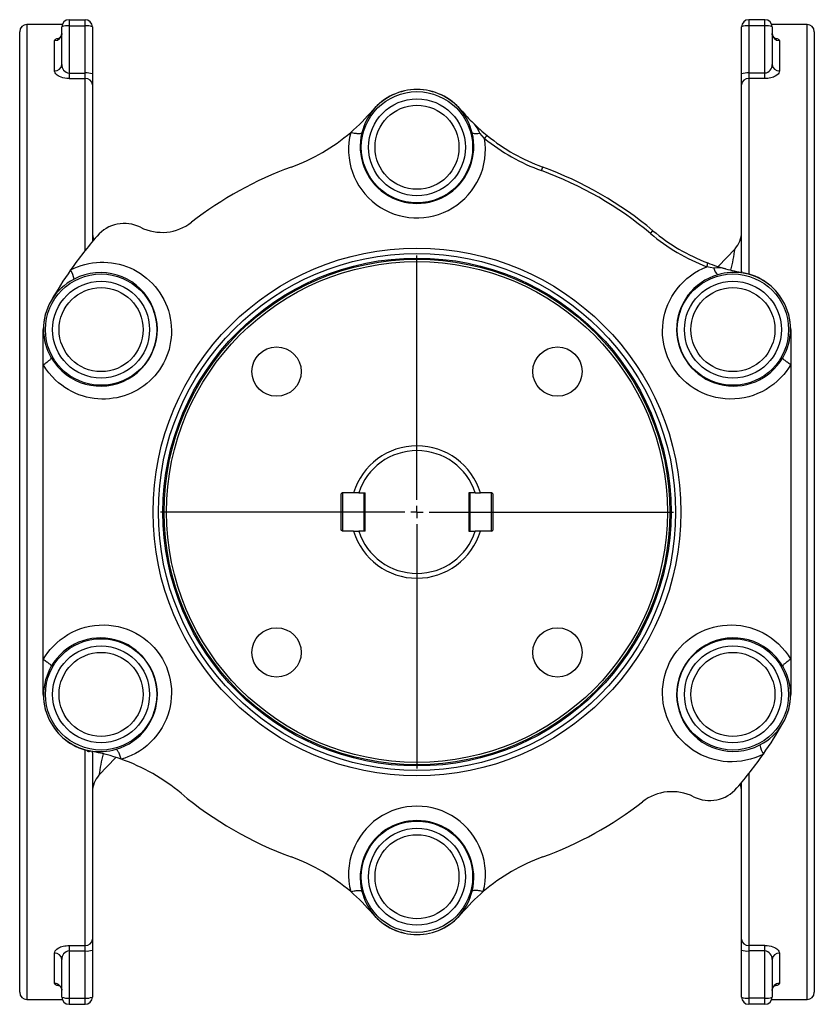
# Model space of a CAD drawing. Extents: x -103 to 1073, y -667 to 558.
# Tile 1 of 4: x -103 to 227, y -667 to -258. Entities that reach past the tile are written whole.
import ezdxf

# ---------------------------------------------------------------- set-up
doc = ezdxf.new("R2010")
doc.units = 0
doc.layers.get('0').update_dxf_attribs({"linetype": 'CONTINUOUS'})
doc.layers.add('FORMAT', color=7, linetype='CONTINUOUS')

# ---------------------------------------------------------------- blocks, each defined once
blk = doc.blocks.new('SW_CENTERMARKSYMBOL_1')
at = {"layer": 'FORMAT', "color": 0}
for p, q in [((0, 5), (0, 106.5)), ((-5, 0), (-106.5, 0)), ((0, 0), (-2.5, 0)), ((0, 0), (0, 2.5)), ((0, 0), (0, -2.5)), ((0, 0), (2.5, 0)), ((5, 0), (106.5, 0)), ((0, -5), (0, -106.5))]:
    blk.add_line(p, q, dxfattribs=at)

msp = doc.modelspace()

# ---------------------------------------------------------------- linework, layer by layer
at = {"color": 7, "linetype": 'CONTINUOUS'}
for p, q in [((-85.83, -260), (-100.5, -260)), ((-86, -276.56), (-86, -261)), ((-83, -258), (-76.3, -258)), ((-73.3, -261), (-73.3, -280.53)), ((196.3, -280.53), (196.3, -261)), ((206, -258), (199.3, -258)), ((223.5, -260), (208.83, -260)), ((209, -261), (209, -276.56)), ((-103.5, -662), (-103.5, -263)), ((226.5, -263), (226.5, -662)), ((-73.3, -280.53), (-73.3, -285.09)), ((196.3, -285.09), (196.3, -280.53)), ((-73.3, -285.09), (-73.3, -350.12)), ((196.3, -362.5), (196.3, -285.09)), ((193.58, -353.13), (186.57, -360.56)), ((196.29, -363), (196.3, -362.5)), ((-93.7, -401.26), (-93.7, -386.75)), ((216.71, -386.75), (216.71, -401.26)), ((-93.7, -523.73), (-93.7, -401.26)), ((216.71, -401.26), (216.71, -523.73)), ((30.5, -454.5), (30, -455)), ((30, -470), (30, -455)), ((30.5, -454.5), (30.5, -470.5)), ((35.19, -454.5), (30.5, -454.5)), ((37.29, -454.5), (35.19, -454.5)), ((37.29, -454.5), (40, -454.5)), ((39.5, -470.5), (39.5, -454.5)), ((39.5, -454.5), (40, -455)), ((40, -470.5), (40, -454.5)), ((85.72, -454.5), (83, -454.5)), ((83, -454.5), (83, -470.5)), ((83, -455), (83.5, -454.5)), ((83.5, -454.5), (83.5, -470.5)), ((85.72, -454.5), (87.81, -454.5)), ((92.5, -454.5), (87.81, -454.5)), ((92.5, -470.5), (92.5, -454.5)), ((93, -455), (92.5, -454.5)), ((93, -455), (93, -470)), ((30.5, -470.5), (30, -470)), ((40, -470), (39.5, -470.5)), ((83, -470), (83.5, -470.5)), ((92.5, -470.5), (93, -470)), ((35.19, -470.5), (30.5, -470.5)), ((35.19, -470.5), (37.29, -470.5)), ((40, -470.5), (37.29, -470.5)), ((83, -470.5), (85.72, -470.5)), ((87.81, -470.5), (85.72, -470.5)), ((92.5, -470.5), (87.81, -470.5)), ((-93.7, -538.25), (-93.7, -523.73)), ((216.71, -523.73), (216.71, -538.25)), ((-73.3, -562.5), (-73.28, -561.99)), ((-73.3, -562.5), (-73.3, -639.91)), ((-70.57, -571.87), (-63.58, -564.44)), ((196.3, -639.91), (196.3, -574.88)), ((-73.3, -639.91), (-73.3, -644.46)), ((196.3, -644.46), (196.3, -639.91)), ((-73.3, -644.46), (-73.3, -664)), ((196.3, -664), (196.3, -644.46)), ((-86, -664), (-86, -648.43)), ((209, -648.43), (209, -664)), ((-100.5, -665), (-85.83, -665)), ((208.83, -665), (223.5, -665)), ((-83, -667), (-76.3, -667)), ((206, -667), (199.3, -667))]:
    msp.add_line(p, q, dxfattribs=at)
at = {"color": 8, "linetype": 'CONTINUOUS'}
for p, q in [((-100.5, -260), (-100.5, -665)), ((-83, -258), (-83, -260.6)), ((-83, -260.6), (-83, -280.14)), ((-83, -260.6), (-76.3, -260.6)), ((-76.3, -260.6), (-76.3, -258)), ((-76.3, -280.14), (-76.3, -260.6)), ((199.3, -258), (199.3, -260.6)), ((199.3, -260.6), (199.3, -280.14)), ((206, -260.6), (199.3, -260.6)), ((206, -260.6), (206, -258)), ((206, -280.14), (206, -260.6)), ((223.5, -665), (223.5, -260)), ((-89, -279.28), (-89, -266.66)), ((212, -266.66), (212, -279.28)), ((-83, -280.14), (-83, -282.42)), ((-83, -280.14), (-76.3, -280.14)), ((-76.3, -282.42), (-76.3, -280.14)), ((199.3, -280.14), (199.3, -282.42)), ((206, -280.14), (199.3, -280.14)), ((206, -282.42), (206, -280.14)), ((-83, -282.42), (-76.3, -282.42)), ((-76.3, -353.82), (-76.3, -282.42)), ((199.3, -282.42), (199.3, -363.67)), ((206, -282.42), (199.3, -282.42)), ((113.16, -320.67), (113.7, -319.21)), ((158.49, -346.84), (159.5, -345.65)), ((196.29, -363), (196.3, -362.5)), ((196.3, -362.5), (196.31, -362.89)), ((196.31, -363.01), (196.31, -362.89)), ((196.31, -362.89), (196.32, -363.01)), ((-76.3, -642.57), (-76.3, -561.32)), ((-74.92, -561.67), (-74.96, -562.02)), ((-73.31, -562.11), (-73.32, -561.99)), ((-73.31, -562.11), (-73.3, -561.98)), ((-73.3, -562.5), (-73.31, -562.11)), ((-73.3, -562.5), (-73.28, -561.99)), ((199.3, -571.18), (199.3, -642.57)), ((-89, -658.34), (-89, -645.71)), ((-83, -642.57), (-76.3, -642.57)), ((-83, -642.57), (-83, -644.85)), ((-83, -644.85), (-76.3, -644.85)), ((-83, -644.85), (-83, -664.39)), ((-76.3, -644.85), (-76.3, -642.57)), ((-76.3, -664.39), (-76.3, -644.85)), ((206, -642.57), (199.3, -642.57)), ((199.3, -642.57), (199.3, -644.85)), ((206, -644.85), (199.3, -644.85)), ((199.3, -644.85), (199.3, -664.39)), ((206, -644.85), (206, -642.57)), ((206, -664.39), (206, -644.85)), ((212, -645.71), (212, -658.34)), ((-83, -664.39), (-76.3, -664.39)), ((-83, -664.39), (-83, -667)), ((-76.3, -667), (-76.3, -664.39)), ((206, -664.39), (199.3, -664.39)), ((199.3, -664.39), (199.3, -667)), ((206, -667), (206, -664.39))]:
    msp.add_line(p, q, dxfattribs=at)
at = {"color": 8, "linetype": 'CONTINUOUS', "flags": 128}
for points in [[(-89, -266.66), (-88.96, -266.49), (-88.84, -266.32), (-88.66, -266.16), (-88.39, -266.01), (-88.06, -265.87), (-87.67, -265.74), (-87.21, -265.62), (-86.71, -265.52)], [(209.71, -265.52), (209.74, -265.52), (210.24, -265.63), (210.68, -265.74), (211.07, -265.87), (211.4, -266.01), (211.66, -266.16), (211.85, -266.32), (211.96, -266.48), (212, -266.66)], [(-83, -282.42), (-83.88, -282.38), (-84.73, -282.28), (-85.53, -282.11), (-86.26, -281.89), (-86.95, -281.61), (-87.55, -281.29), (-87.94, -281.02), (-88.28, -280.73), (-88.55, -280.44), (-88.78, -280.09), (-88.93, -279.73), (-89, -279.37), (-89, -279.28)], [(212, -279.28), (211.94, -279.71), (211.76, -280.14), (211.45, -280.56), (211.06, -280.93), (210.56, -281.28), (209.97, -281.61), (209.49, -281.81), (208.97, -281.99), (208.4, -282.14), (207.8, -282.27), (207.16, -282.36), (206.5, -282.41), (206, -282.42)], [(33.97, -304.8), (34.43, -304.9), (34.89, -304.99), (35.34, -305.07), (35.77, -305.14), (36.18, -305.2), (36.58, -305.24), (36.94, -305.27), (37.28, -305.28), (37.59, -305.28), (37.86, -305.27), (38.09, -305.24), (38.28, -305.19), (38.44, -305.14), (38.55, -305.07), (38.61, -304.98)], [(89.55, -307.33), (88.57, -306.22), (87.6, -305.09)], [(-82.34, -361.95), (-80.92, -361.26), (-79.46, -360.64), (-77.97, -360.11), (-76.41, -359.65), (-74.83, -359.28), (-73.24, -359), (-71.67, -358.82), (-70.1, -358.72), (-68.53, -358.71), (-66.92, -358.79), (-65.32, -358.96), (-63.73, -359.22), (-62.18, -359.57), (-60.65, -360), (-59.15, -360.51), (-57.64, -361.12), (-56.16, -361.82), (-54.74, -362.6), (-53.37, -363.44), (-52.05, -364.37), (-50.79, -365.36), (-49.55, -366.46), (-48.37, -367.62), (-47.27, -368.85), (-46.25, -370.12), (-45.31, -371.44), (-44.45, -372.82), (-43.64, -374.28), (-42.92, -375.79), (-42.28, -377.34), (-41.76, -378.86), (-41.32, -380.42), (-40.97, -382), (-40.7, -383.65), (-40.53, -385.31), (-40.46, -386.98), (-40.49, -388.57), (-40.6, -390.15), (-40.8, -391.72), (-41.1, -393.33), (-41.49, -394.93), (-41.98, -396.49), (-42.51, -397.94), (-43.13, -399.35), (-43.82, -400.73), (-44.62, -402.1), (-45.49, -403.44), (-46.43, -404.71), (-47.4, -405.88), (-48.43, -407), (-49.51, -408.06), (-50.68, -409.08), (-51.91, -410.04), (-53.19, -410.92), (-54.49, -411.73), (-55.83, -412.46), (-57.2, -413.11), (-58.65, -413.71), (-60.12, -414.23), (-61.62, -414.66), (-63.15, -415.01), (-64.69, -415.28), (-66.24, -415.46), (-67.83, -415.56), (-69.43, -415.58), (-71.03, -415.5), (-72.62, -415.33), (-74.2, -415.08), (-75.76, -414.74), (-77.35, -414.3), (-78.9, -413.77), (-80.42, -413.15), (-81.89, -412.45), (-83.31, -411.68), (-84.69, -410.82), (-86.05, -409.86), (-87.36, -408.83), (-88.61, -407.71), (-90.03, -406.26), (-91.36, -404.71), (-92.59, -403.03), (-93.7, -401.26)], [(216.71, -401.26), (215.82, -402.7), (214.85, -404.08), (213.8, -405.4), (212.5, -406.83), (211.11, -408.17), (209.64, -409.42), (208.08, -410.56), (206.47, -411.59), (204.75, -412.52), (202.97, -413.34), (201.14, -414.04), (199.26, -414.61), (197.36, -415.05), (195.42, -415.36), (193.45, -415.54), (191.47, -415.58), (189.49, -415.48), (187.52, -415.26), (185.6, -414.89), (183.69, -414.4), (181.81, -413.77), (179.98, -413.01), (178.21, -412.13), (176.55, -411.16), (174.96, -410.06), (173.43, -408.86), (171.99, -407.56), (170.65, -406.16), (169.4, -404.67), (168.26, -403.1), (167.23, -401.45), (166.36, -399.81), (165.59, -398.11), (164.94, -396.36), (164.4, -394.58), (163.99, -392.77), (163.69, -390.94), (163.52, -389.09), (163.47, -387.23), (163.54, -385.38), (163.72, -383.54), (164.04, -381.69), (164.47, -379.86), (165.03, -378.07), (165.7, -376.31), (166.47, -374.62), (167.39, -372.92), (168.42, -371.29), (169.56, -369.73), (170.8, -368.25), (172.12, -366.87), (173.57, -365.55), (175.12, -364.33), (176.74, -363.21), (178.43, -362.21), (180.19, -361.33), (181.85, -360.62)], [(184.77, -361.19), (183.31, -360.92), (181.85, -360.62)], [(-93.7, -401.26), (-93.31, -401.02), (-92.94, -400.78), (-92.58, -400.54), (-92.23, -400.3), (-91.91, -400.07), (-91.62, -399.84), (-91.35, -399.63), (-91.1, -399.42), (-90.89, -399.22), (-90.72, -399.04), (-90.58, -398.88), (-90.47, -398.73), (-90.4, -398.6), (-90.37, -398.49), (-90.37, -398.4)], [(216.71, -401.26), (216.32, -401.02), (215.94, -400.78), (215.58, -400.54), (215.24, -400.3), (214.92, -400.07), (214.62, -399.84), (214.35, -399.63), (214.11, -399.42), (213.9, -399.22), (213.72, -399.04), (213.58, -398.88), (213.47, -398.73), (213.4, -398.6), (213.37, -398.49), (213.37, -398.4)], [(-93.7, -523.73), (-92.81, -522.3), (-91.84, -520.91), (-90.79, -519.6), (-89.5, -518.17), (-88.11, -516.82), (-86.63, -515.58), (-85.08, -514.43), (-83.46, -513.4), (-81.74, -512.47), (-79.96, -511.65), (-78.13, -510.95), (-76.26, -510.38), (-74.35, -509.94), (-72.41, -509.63), (-70.44, -509.46), (-68.46, -509.41), (-66.48, -509.51), (-64.52, -509.74), (-62.59, -510.1), (-60.68, -510.6), (-58.81, -511.23), (-56.98, -511.98), (-55.21, -512.86), (-53.55, -513.84), (-51.95, -514.93), (-50.43, -516.13), (-48.99, -517.44), (-47.64, -518.83), (-46.4, -520.32), (-45.26, -521.89), (-44.23, -523.54), (-43.35, -525.18), (-42.59, -526.88), (-41.93, -528.63), (-41.4, -530.42), (-40.98, -532.22), (-40.69, -534.06), (-40.52, -535.91), (-40.46, -537.76), (-40.53, -539.61), (-40.72, -541.45), (-41.03, -543.3), (-41.47, -545.13), (-42.02, -546.93), (-42.69, -548.68), (-43.47, -550.38), (-44.39, -552.07), (-45.42, -553.7), (-46.56, -555.26), (-47.79, -556.74), (-49.12, -558.13), (-50.57, -559.45), (-52.11, -560.67), (-53.73, -561.78), (-55.43, -562.78), (-57.18, -563.67), (-58.53, -564.24), (-59.9, -564.75), (-61.3, -565.19)], [(205.35, -563.04), (203.61, -563.88), (201.82, -564.59), (199.99, -565.18), (198.12, -565.65), (196.24, -565.99), (194.34, -566.2), (192.43, -566.28), (190.51, -566.24), (188.61, -566.07), (186.73, -565.77), (184.85, -565.34), (183, -564.78), (181.19, -564.1), (179.43, -563.31), (177.74, -562.4), (176.09, -561.36), (174.5, -560.2), (173, -558.94), (171.59, -557.58), (170.27, -556.14), (169.05, -554.59), (167.94, -552.96), (166.93, -551.25), (166.05, -549.48), (165.29, -547.65), (164.66, -545.79), (164.16, -543.89), (163.8, -541.94), (163.56, -539.98), (163.47, -538.01), (163.51, -536.08), (163.68, -534.16), (163.99, -532.24), (164.42, -530.35), (164.98, -528.5), (165.65, -526.75), (166.43, -525.04), (167.33, -523.38), (168.33, -521.79), (169.44, -520.28), (170.62, -518.86), (171.9, -517.53), (173.26, -516.28), (174.69, -515.12), (176.19, -514.07), (177.78, -513.1), (179.42, -512.24), (181.12, -511.49), (182.86, -510.85), (184.63, -510.33), (186.48, -509.92), (188.36, -509.62), (190.25, -509.46), (192.15, -509.41), (194.03, -509.49), (195.97, -509.71), (197.88, -510.05), (199.77, -510.53), (201.63, -511.12), (203.43, -511.84), (205.2, -512.7), (206.92, -513.68), (208.56, -514.77), (210.13, -515.97), (211.61, -517.28), (213.05, -518.75), (214.39, -520.32), (215.61, -521.98), (216.71, -523.73)], [(-93.7, -523.73), (-93.31, -523.97), (-92.94, -524.21), (-92.58, -524.45), (-92.23, -524.69), (-91.91, -524.92), (-91.62, -525.15), (-91.35, -525.37), (-91.1, -525.57), (-90.89, -525.77), (-90.72, -525.95), (-90.58, -526.11), (-90.47, -526.26), (-90.4, -526.39), (-90.37, -526.5), (-90.37, -526.59)], [(216.71, -523.73), (216.32, -523.97), (215.94, -524.21), (215.58, -524.45), (215.24, -524.69), (214.92, -524.92), (214.62, -525.15), (214.35, -525.37), (214.11, -525.57), (213.9, -525.77), (213.72, -525.95), (213.58, -526.11), (213.47, -526.26), (213.4, -526.39), (213.37, -526.5), (213.37, -526.59)], [(-61.3, -565.19), (-61.44, -564.74), (-61.59, -564.3), (-61.75, -563.87), (-61.9, -563.46), (-62.06, -563.07), (-62.22, -562.71), (-62.38, -562.38), (-62.54, -562.08), (-62.69, -561.81), (-62.84, -561.59), (-62.98, -561.4), (-63.12, -561.25), (-63.24, -561.15), (-63.36, -561.09), (-63.46, -561.08)], [(33.97, -620.2), (34.43, -620.09), (34.89, -620), (35.34, -619.92), (35.77, -619.85), (36.18, -619.79), (36.58, -619.75), (36.94, -619.72), (37.28, -619.71), (37.59, -619.71), (37.86, -619.73), (38.09, -619.76), (38.28, -619.8), (38.44, -619.86), (38.55, -619.93), (38.61, -620.01)], [(89.04, -620.2), (88.57, -620.09), (88.12, -620), (87.67, -619.92), (87.23, -619.85), (86.82, -619.79), (86.43, -619.75), (86.06, -619.72), (85.72, -619.71), (85.42, -619.71), (85.15, -619.73), (84.91, -619.76), (84.72, -619.8), (84.57, -619.86), (84.46, -619.93), (84.39, -620.01)], [(-89, -645.71), (-88.94, -645.28), (-88.75, -644.85), (-88.45, -644.44), (-88.05, -644.06), (-87.56, -643.71), (-86.97, -643.39), (-86.49, -643.18), (-85.96, -643), (-85.4, -642.85), (-84.79, -642.73), (-84.15, -642.64), (-83.5, -642.59), (-83, -642.57)], [(206, -642.57), (206.88, -642.61), (207.73, -642.71), (208.53, -642.88), (209.26, -643.1), (209.96, -643.38), (210.55, -643.7), (210.95, -643.97), (211.28, -644.26), (211.55, -644.55), (211.79, -644.91), (211.94, -645.27), (212, -645.63), (212, -645.71)], [(-86.71, -659.47), (-86.73, -659.47), (-87.23, -659.37), (-87.68, -659.25), (-88.07, -659.12), (-88.4, -658.98), (-88.66, -658.83), (-88.84, -658.67), (-88.96, -658.51), (-89, -658.34)], [(212, -658.34), (211.96, -658.51), (211.85, -658.67), (211.66, -658.83), (211.4, -658.98), (211.07, -659.12), (210.67, -659.25), (210.22, -659.37), (209.72, -659.47)]]:
    msp.add_lwpolyline(points, dxfattribs=at)
at = {"color": 7, "linetype": 'CONTINUOUS', "flags": 128}
for points in [[(-86, -263.78), (-86, -263.79), (-86.02, -264.1), (-86.08, -264.4), (-86.17, -264.68), (-86.28, -264.93), (-86.41, -265.15), (-86.54, -265.33), (-86.67, -265.48), (-86.8, -265.6), (-86.9, -265.68), (-86.97, -265.74), (-87.03, -265.77), (-87.05, -265.78), (-87.05, -265.78)], [(210.02, -265.77), (210.03, -265.77), (210.05, -265.78), (210.04, -265.78), (210, -265.75), (209.94, -265.71), (209.85, -265.65), (209.75, -265.55), (209.63, -265.43), (209.5, -265.28), (209.37, -265.08), (209.24, -264.84), (209.14, -264.58), (209.05, -264.27), (209.01, -263.95), (209.01, -263.8)], [(-87.02, -659.22), (-87.03, -659.22), (-87.05, -659.21), (-87.04, -659.22), (-87, -659.24), (-86.93, -659.28), (-86.85, -659.35), (-86.74, -659.44), (-86.62, -659.56), (-86.5, -659.72), (-86.37, -659.91), (-86.23, -660.16), (-86.13, -660.41), (-86.05, -660.72), (-86, -661.04), (-86, -661.17)], [(209, -661.21), (209, -661.21), (209.02, -660.89), (209.08, -660.59), (209.17, -660.32), (209.28, -660.06), (209.41, -659.84), (209.55, -659.66), (209.68, -659.51), (209.8, -659.39), (209.9, -659.31), (209.98, -659.25), (210.03, -659.22), (210.06, -659.21), (210.06, -659.21)]]:
    msp.add_lwpolyline(points, dxfattribs=at)
at = {"color": 8, "linetype": 'CONTINUOUS'}
for centre, radius in [((61.5, -311), 23.12), ((61.5, -311), 20.12), ((61.5, -311), 17.44), ((61.5, -462.5), 109.63), ((61.5, -462.5), 107.41), ((61.5, -462.5), 105.5), ((61.5, -462.5), 104), ((-69.7, -386.75), 23.12), ((192.71, -386.75), 23.12), ((-69.7, -386.75), 20.12), ((192.71, -386.75), 20.12), ((-69.7, -386.75), 17.44), ((192.71, -386.75), 17.44), ((-69.7, -538.25), 23.12), ((192.71, -538.25), 23.12), ((-69.7, -538.25), 20.12), ((192.71, -538.25), 20.12), ((-69.7, -538.25), 17.44), ((192.71, -538.25), 17.44), ((61.5, -614), 23.12), ((61.5, -614), 20.12), ((61.5, -614), 17.44)]:
    msp.add_circle(centre, radius, dxfattribs=at)
at = {"color": 7, "linetype": 'CONTINUOUS'}
for centre, radius in [((61.5, -462.5), 105), ((3.17, -404.16), 10.25), ((119.84, -404.16), 10.25), ((3.17, -520.83), 10.25), ((119.84, -520.83), 10.25)]:
    msp.add_circle(centre, radius, dxfattribs=at)
for centre, radius, start, end in [((-100.5, -263), 3, 90, 180), ((-83, -261), 3, 90, 180), ((-76.3, -261), 3, 0, 90), ((199.3, -261), 3, 90, 180), ((206, -261), 3, 0, 90), ((223.5, -263), 3, 0, 90), ((61.5, -311), 24, 90.0007, 139.9222), ((61.5, -311), 24, 40.0784, 89.9987), ((-18.08, -244.04), 80, 310.5832, 319.9229), ((141.08, -244.04), 80, 220.0771, 225.4013), ((77.81, -308.61), 10.4, 19.7934, 46.9757), ((141.08, -244.04), 80, 225.4013, 230.9982), ((-18.08, -244.04), 80, 290.0157, 310.5829), ((141.08, -244.04), 80, 230.9984, 249.9844), ((61.5, -462.5), 152.5, 110.0154, 127.877), ((61.5, -462.5), 152.5, 50.0154, 69.9846), ((-60.03, -357.66), 15, 63.4958, 139.217), ((-44.41, -326.33), 20.01, 243.5125, 307.8603), ((-63.3, -346.27), 10, 180.0002, 198.7531), ((210.9, -284.35), 80, 230.0157, 249.0015), ((186.3, -346.27), 10, 316.6945, 359.9998), ((61.5, -462.5), 175.5, 139.217, 145.0466), ((210.9, -284.35), 80, 249.0018, 254.5987), ((61.5, -462.5), 175.5, 145.0466, 150), ((186.63, -371.2), 10.18, 72.7154, 100.5155), ((210.9, -284.35), 80, 254.5987, 259.9229), ((192.7, -386.75), 24, 30.0007, 79.9222), ((-69.7, -386.75), 24, 150, 180), ((192.7, -386.75), 24, 0.0011, 29.9989), ((61.5, -462.5), 27.5, 16.9124, 163.0876), ((61.5, -462.5), 25.5, 18.2839, 161.7161), ((61.5, -462.5), 27.5, 196.9124, 343.0876), ((61.5, -462.5), 25.5, 198.2839, 341.7161), ((-69.7, -538.25), 24, 180.0011, 209.9989), ((192.71, -538.25), 24, 330, 0), ((196.08, -539.39), 20.44, 340.9279, 341.7243), ((-69.7, -538.25), 24, 210.0007, 259.9222), ((61.5, -462.5), 175.5, 325.0466, 330), ((-87.9, -640.64), 80, 70.5832, 79.9229), ((61.5, -462.5), 175.5, 319.217, 325.0466), ((-87.9, -640.64), 80, 50.0157, 70.5829), ((-63.3, -578.72), 10, 136.6943, 179.9998), ((186.3, -578.72), 10, 0.0002, 18.7531), ((61.5, -462.5), 152.5, 230.0154, 249.9846), ((167.41, -598.67), 20.01, 63.5125, 127.8603), ((183.03, -567.33), 15, 243.4958, 319.217), ((61.5, -462.5), 152.5, 290.0154, 307.877), ((-18.08, -680.96), 80, 49.4173, 69.9841), ((141.08, -680.95), 80, 110.0157, 130.5829), ((-18.08, -680.95), 80, 40.0771, 49.4168), ((141.08, -680.95), 80, 130.5832, 139.9229), ((61.51, -613.98), 24.01, 220.0926, 269.9846), ((61.5, -614), 24, 270, 319.9229), ((-100.5, -662), 3, 180, 270), ((223.5, -662), 3, 270, 0), ((-83, -664), 3, 180, 270), ((-76.3, -664), 3, 270, 0), ((199.3, -664), 3, 180, 270), ((206, -664), 3, 270, 0)]:
    msp.add_arc(centre, radius, start, end, dxfattribs=at)
at = {"color": 8, "linetype": 'CONTINUOUS'}
for centre, radius, start, end in [((-83.76, -266.48), 5.93, 82.6511, 112.222), ((-75.54, -266.48), 5.93, 67.778, 97.3489), ((198.54, -266.48), 5.93, 82.6511, 112.222), ((206.76, -266.48), 5.93, 67.778, 97.3489), ((-88.95, -263.7), 2.95, 269.0855, 358.999), ((211.96, -263.7), 2.95, 181.001, 270.9145), ((-88.87, -276.41), 2.87, 267.3625, 356.9137), ((-82.71, -276.86), 3.3, 174.9248, 265.0399), ((205.67, -276.81), 3.34, 275.7492, 4.2861), ((211.86, -276.42), 2.86, 182.9236, 272.8001), ((-75.54, -286.02), 5.93, 67.778, 97.3489), ((198.54, -286.02), 5.93, 82.6511, 112.222), ((-76.14, -285.26), 2.84, 3.4555, 93.2527), ((199.14, -285.26), 2.84, 86.7473, 176.5445), ((61.54, -310.79), 23.79, 90.0871, 140.0529), ((61.47, -310.79), 23.79, 39.9473, 89.9127), ((61.99, -310.66), 24.06, 140.9734, 166.3506), ((43.17, -295.29), 0.258, 262.9175, 300.5171), ((61.01, -310.66), 24.06, 13.6493, 39.0267), ((79.83, -295.29), 0.258, 239.4829, 277.0825), ((61.49, -311.9), 28.43, 165.5291, 9.2478), ((61.5, -310.72), 23.6, 165.9228, 14.0772), ((86.13, -300.92), 4.42, 246.9045, 289.4602), ((92.5, -309.25), 3.52, 120.1813, 146.9154), ((141.4, -243.14), 82.52, 231.0721, 249.9891), ((61.5, -462.5), 150.94, 50.0154, 69.9846), ((211.52, -283.62), 82.51, 230.0105, 248.9283), ((115.21, -342.28), 79.12, 345.5348, 352.1181), ((178.71, -359.03), 3.52, 333.0846, 359.8187), ((-69.93, -386.62), 23.59, 209.9528, 117.6925), ((-91.29, -367.55), 10.55, 9.9038, 32.0278), ((192.93, -386.61), 23.6, 105.9074, 330.0183), ((189.12, -360.38), 4.42, 190.5398, 233.0955), ((193.24, -387), 24.06, 80.9734, 106.3506), ((197.14, -363.02), 0.258, 202.9175, 240.5171), ((192.9, -386.67), 23.79, 30.0902, 80.0498), ((-69.56, -387.4), 24.45, 117.6023, 148.8385), ((-69.85, -386.61), 23.8, 150.094, 180.1817), ((192.86, -386.61), 23.8, 359.8173, 29.907), ((-93.78, -386.63), 0.138, 305.679, 336.7903), ((-69.44, -386.22), 24.22, 181.1154, 210.2093), ((192.61, -386.26), 24.05, 329.6897, 358.9856), ((216.79, -386.63), 0.138, 203.2097, 234.321), ((-69.93, -538.38), 23.6, 285.9083, 150.0174), ((192.93, -538.37), 23.59, 29.9528, 297.6925), ((-69.6, -538.73), 24.05, 149.6897, 178.9856), ((192.45, -538.78), 24.22, 1.1154, 30.2093), ((-93.78, -538.36), 0.138, 23.2097, 54.321), ((-69.85, -538.38), 23.8, 179.8173, 209.907), ((192.86, -538.38), 23.8, 330.094, 0.1817), ((216.79, -538.36), 0.138, 125.679, 156.7903), ((-69.9, -538.32), 23.79, 210.0902, 260.0498), ((192.57, -537.6), 24.45, 297.6023, 328.8385), ((214.29, -557.45), 10.55, 189.9038, 212.0278), ((-74.51, -560.58), 1.5, 216.2387, 252.4845), ((-74.85, -561.34), 0.682, 260.5294, 320.2072), ((-70.24, -537.99), 24.06, 260.9734, 286.3506), ((-74.14, -561.98), 0.258, 22.9175, 60.5171), ((5.99, -582.4), 77.29, 165.4414, 172.1694), ((61.5, -613.11), 28.43, 345.5599, 194.4401), ((61.5, -614.27), 23.6, 345.9228, 194.0772), ((61.99, -614.33), 24.06, 193.6493, 219.0267), ((61.01, -614.33), 24.06, 320.9734, 346.3506), ((43.17, -629.7), 0.258, 59.4829, 97.0825), ((61.54, -614.21), 23.79, 219.9473, 269.9127), ((61.47, -614.21), 23.79, 270.0871, 320.0529), ((79.83, -629.7), 0.258, 82.9175, 120.5171), ((-76.15, -639.73), 2.85, 266.9378, 356.354), ((199.14, -639.74), 2.84, 183.4555, 273.2527), ((-88.86, -648.57), 2.86, 2.9236, 92.8001), ((-82.73, -648.12), 3.28, 94.6798, 185.3555), ((-75.58, -638.65), 6.24, 263.4107, 291.4624), ((198.54, -638.97), 5.93, 247.778, 277.3489), ((205.67, -648.18), 3.35, 355.7474, 84.2173), ((211.86, -648.57), 2.86, 87.1999, 177.0764), ((-88.95, -661.29), 2.95, 0.9465, 90.969), ((211.95, -661.29), 2.95, 89.031, 179.0535), ((-83.71, -658.19), 6.24, 248.5376, 276.5893), ((-75.58, -658.19), 6.24, 263.4107, 291.4624), ((198.54, -658.51), 5.93, 247.778, 277.3489), ((206.76, -658.51), 5.93, 262.6511, 292.222)]:
    msp.add_arc(centre, radius, start, end, dxfattribs=at)

# ---------------------------------------------------------------- block references
at = {"layer": 'FORMAT'}
msp.add_blockref('SW_CENTERMARKSYMBOL_1', (61.5, -462.5), dxfattribs=at)

doc.saveas('drawing.dxf')
